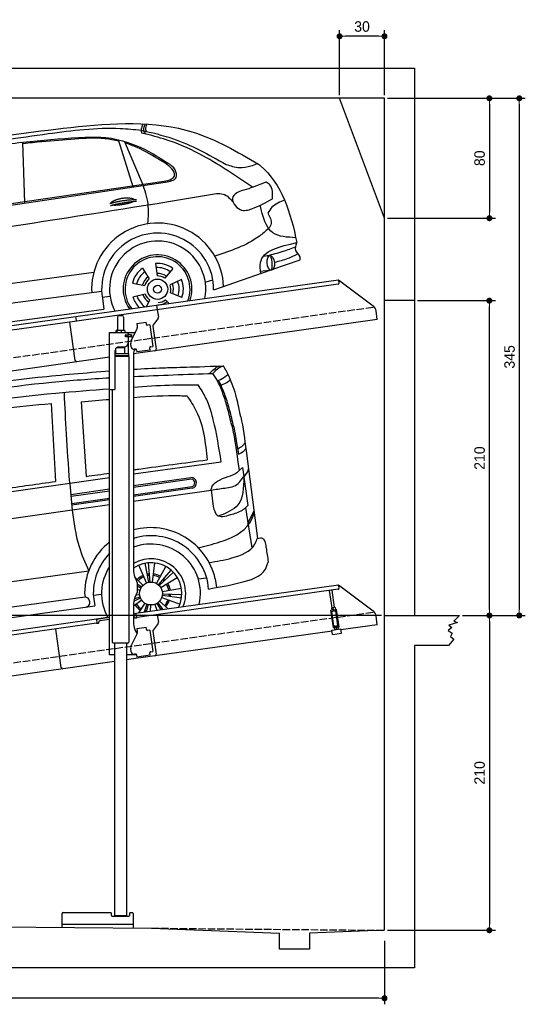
# Model space of a CAD drawing. Extents: x -311 to 6440, y -744 to 5824.
# Tile 5 of 5: x 3064 to 6440, y -744 to 5824. Entities that reach past the tile are written whole.
import ezdxf

# ---------------------------------------------------------------- set-up
doc = ezdxf.new("R2010")
doc.units = 0
doc.header["$LTSCALE"] = 10
doc.header["$MEASUREMENT"] = 0
doc.linetypes.add('GEN3', pattern=[6.25, 5, -1.25])
doc.layers.get('0').update_dxf_attribs({"linetype": 'CONTINUOUS'})
doc.layers.get('DEFPOINTS').update_dxf_attribs({"linetype": 'CONTINUOUS'})
for name, color, linetype in [('3', 6, 'GEN3'), ('CAR', 1, 'CONTINUOUS'), ('SICHTBARE_KANTEN_DIN_', 7, 'CONTINUOUS')]:
    doc.layers.add(name, color=color, linetype=linetype)
doc.layers.add('AM_0', color=7, linetype='CONTINUOUS', lineweight=30)
doc.layers.add('AM_5', color=3, linetype='CONTINUOUS', lineweight=15)
doc.dimstyles.new('KLAUS_DXF', dxfattribs={"dimscale": 20, "dimtxt": 3.5, "dimasz": 2, "dimexe": 2, "dimexo": 1, "dimgap": 1.5, "dimtad": 1, "dimlfac": 0.1, "dimdsep": 46, "dimtxsty": 'Standard', "dimblk": 'DOT', "dimcen": 2, "dimclrd": 256, "dimclre": 256, "dimclrt": 2, "dimadec": 0, "dimazin": 0, "dimtfac": 1, "dimtmove": 2, "dimatfit": 3, "dimfxl": 1, "dimtolj": 1, "dimarcsym": 0})

# ---------------------------------------------------------------- blocks, each defined once
blk = doc.blocks.new('_DOT')
at = {"color": 0, "linetype": 'ByBlock'}
blk.add_line((-0.5, 0), (-1, 0), dxfattribs=at)
at = {"color": 0, "linetype": 'ByBlock', "const_width": 0.5}
blk.add_lwpolyline([(-0.25, 0, 1), (0.25, 0, 1)], format="xyb", close=True, dxfattribs=at)
blk = doc.blocks.new('*D6')
at = {"layer": 'AM_5', "lineweight": -2, "transparency": 16777216}
for p, q in [((5199.5, 5320), (5199.5, 5753.4)), ((5499.5, 5320), (5499.5, 5753.4)), ((5459.5, 5713.4), (5239.5, 5713.4))]:
    blk.add_line(p, q, dxfattribs=at)
at = {"layer": 'DEFPOINTS', "color": 0, "transparency": 16777216}
for p in [(5199.5, 5713.4), (5199.5, 5300), (5499.5, 5300)]:
    blk.add_point(p, dxfattribs=at)
at = {"layer": 'AM_5', "lineweight": -2, "transparency": 16777216, "xscale": 40, "yscale": 40, "zscale": 40, "rotation": 180}
blk.add_blockref('_DOT', (5199.5, 5713.4), dxfattribs=at)
at = {"layer": 'AM_5', "lineweight": -2, "transparency": 16777216, "xscale": 40, "yscale": 40, "zscale": 40}
blk.add_blockref('_DOT', (5499.5, 5713.4), dxfattribs=at)
at = {"layer": 'AM_5', "color": 2, "transparency": 16777216, "insert": (5349.5, 5778.4), "char_height": 70, "attachment_point": 5}
blk.add_mtext('\\A1;30', dxfattribs=at)
blk = doc.blocks.new('*D8')
at = {"layer": 'AM_5', "lineweight": -2, "transparency": 16777216}
for p, q in [((5519.5, 5300), (6239.5, 5300)), ((6199.5, 5260), (6199.5, 4540)), ((5519.5, 4500), (6239.5, 4500))]:
    blk.add_line(p, q, dxfattribs=at)
at = {"layer": 'DEFPOINTS', "color": 0, "transparency": 16777216}
for p in [(5499.5, 5300), (5499.5, 4500), (6199.5, 4500)]:
    blk.add_point(p, dxfattribs=at)
at = {"layer": 'AM_5', "lineweight": -2, "transparency": 16777216, "xscale": 40, "yscale": 40, "zscale": 40}
for p, rotation in [((6199.5, 5300), 90), ((6199.5, 4500), 270)]:
    blk.add_blockref('_DOT', p, dxfattribs=dict(at, rotation=rotation))
at = {"layer": 'AM_5', "color": 2, "transparency": 16777216, "insert": (6134.5, 4900), "char_height": 70, "attachment_point": 5, "rotation": 90}
blk.add_mtext('\\A1;80', dxfattribs=at)
blk = doc.blocks.new('*D9')
at = {"layer": 'AM_5', "lineweight": -2, "transparency": 16777216}
for p, q in [((5479.5, 1850), (-240.5, 1850)), ((-200.5, -160), (-200.5, 1810)), ((179.5, -200), (-240.5, -200))]:
    blk.add_line(p, q, dxfattribs=at)
at = {"layer": 'DEFPOINTS', "color": 0, "transparency": 16777216}
for p in [(-200.5, 1850), (5499.5, 1850), (199.5, -200)]:
    blk.add_point(p, dxfattribs=at)
at = {"layer": 'AM_5', "lineweight": -2, "transparency": 16777216, "xscale": 40, "yscale": 40, "zscale": 40}
for p, rotation in [((-200.5, 1850), 90), ((-200.5, -200), 270)]:
    blk.add_blockref('_DOT', p, dxfattribs=dict(at, rotation=rotation))
at = {"layer": 'AM_5', "color": 2, "transparency": 16777216, "insert": (-265.5, 825), "char_height": 70, "attachment_point": 5, "rotation": 90}
blk.add_mtext('\\A1;205', dxfattribs=at)
blk = doc.blocks.new('*D10')
at = {"layer": 'AM_5', "lineweight": -2, "transparency": 16777216}
for p, q in [((179.5, 2850), (-240.5, 2850)), ((-200.5, 1890), (-200.5, 2810)), ((5479.5, 1850), (-240.5, 1850))]:
    blk.add_line(p, q, dxfattribs=at)
at = {"layer": 'DEFPOINTS', "color": 0, "transparency": 16777216}
for p in [(-200.5, 2850), (199.5, 2850), (5499.5, 1850)]:
    blk.add_point(p, dxfattribs=at)
at = {"layer": 'AM_5', "lineweight": -2, "transparency": 16777216, "xscale": 40, "yscale": 40, "zscale": 40}
for p, rotation in [((-200.5, 2850), 90), ((-200.5, 1850), 270)]:
    blk.add_blockref('_DOT', p, dxfattribs=dict(at, rotation=rotation))
at = {"layer": 'AM_5', "color": 2, "transparency": 16777216, "insert": (-265.5, 2350), "char_height": 70, "attachment_point": 5, "rotation": 90}
blk.add_mtext('\\A1;100', dxfattribs=at)
blk = doc.blocks.new('*D11')
at = {"layer": 'AM_5', "lineweight": -2, "transparency": 16777216}
for p, q in [((5719.5, 3950), (6239.5, 3950)), ((6199.5, 1890), (6199.5, 3910)), ((6219.5, 1850), (6239.5, 1850))]:
    blk.add_line(p, q, dxfattribs=at)
at = {"layer": 'DEFPOINTS', "color": 0, "transparency": 16777216}
for p in [(5699.5, 3950), (6199.5, 3950), (6199.5, 1850)]:
    blk.add_point(p, dxfattribs=at)
at = {"layer": 'AM_5', "lineweight": -2, "transparency": 16777216, "xscale": 40, "yscale": 40, "zscale": 40}
for p, rotation in [((6199.5, 3950), 90), ((6199.5, 1850), 270)]:
    blk.add_blockref('_DOT', p, dxfattribs=dict(at, rotation=rotation))
at = {"layer": 'AM_5', "color": 2, "transparency": 16777216, "insert": (6134.5, 2900), "char_height": 70, "attachment_point": 5, "rotation": 90}
blk.add_mtext('\\A1;210', dxfattribs=at)
blk = doc.blocks.new('*D12')
at = {"layer": 'AM_5', "lineweight": -2, "transparency": 16777216}
for p, q in [((6219.5, 1850), (6239.5, 1850)), ((6199.5, 1810), (6199.5, -210)), ((5519.5, -250), (6239.5, -250))]:
    blk.add_line(p, q, dxfattribs=at)
at = {"layer": 'DEFPOINTS', "color": 0, "transparency": 16777216}
for p in [(6199.5, 1850), (5499.5, -250), (6199.5, -250)]:
    blk.add_point(p, dxfattribs=at)
at = {"layer": 'AM_5', "lineweight": -2, "transparency": 16777216, "xscale": 40, "yscale": 40, "zscale": 40}
for p, rotation in [((6199.5, 1850), 90), ((6199.5, -250), 270)]:
    blk.add_blockref('_DOT', p, dxfattribs=dict(at, rotation=rotation))
at = {"layer": 'AM_5', "color": 2, "transparency": 16777216, "insert": (6134.5, 800), "char_height": 70, "attachment_point": 5, "rotation": 90}
blk.add_mtext('\\A1;210', dxfattribs=at)
blk = doc.blocks.new('*D13')
at = {"layer": 'AM_5', "lineweight": -2, "transparency": 16777216}
for p, q in [((199.5, -270), (199.5, -743.8)), ((5499.5, -320), (5499.5, -743.8)), ((5459.5, -703.8), (239.5, -703.8))]:
    blk.add_line(p, q, dxfattribs=at)
at = {"layer": 'DEFPOINTS', "color": 0, "transparency": 16777216}
for p in [(199.5, -250), (5499.5, -300), (199.5, -703.8)]:
    blk.add_point(p, dxfattribs=at)
at = {"layer": 'AM_5', "lineweight": -2, "transparency": 16777216, "xscale": 40, "yscale": 40, "zscale": 40, "rotation": 180}
blk.add_blockref('_DOT', (199.5, -703.8), dxfattribs=at)
at = {"layer": 'AM_5', "lineweight": -2, "transparency": 16777216, "xscale": 40, "yscale": 40, "zscale": 40}
blk.add_blockref('_DOT', (5499.5, -703.8), dxfattribs=at)
at = {"layer": 'AM_5', "color": 2, "transparency": 16777216, "insert": (2849.5, -638.8), "char_height": 70, "attachment_point": 5}
blk.add_mtext('\\A1;530', dxfattribs=at)
blk = doc.blocks.new('*D14')
at = {"layer": 'AM_5', "lineweight": -2, "transparency": 16777216}
for p, q in [((5519.5, 5300), (6439.5, 5300)), ((6399.5, 5260), (6399.5, 1890)), ((6019.5, 1850), (6439.5, 1850))]:
    blk.add_line(p, q, dxfattribs=at)
at = {"layer": 'DEFPOINTS', "color": 0, "transparency": 16777216}
for p in [(5499.5, 5300), (5999.5, 1850), (6399.5, 1850)]:
    blk.add_point(p, dxfattribs=at)
at = {"layer": 'AM_5', "lineweight": -2, "transparency": 16777216, "xscale": 40, "yscale": 40, "zscale": 40}
for p, rotation in [((6399.5, 5300), 90), ((6399.5, 1850), 270)]:
    blk.add_blockref('_DOT', p, dxfattribs=dict(at, rotation=rotation))
at = {"layer": 'AM_5', "color": 2, "transparency": 16777216, "insert": (6334.5, 3575), "char_height": 70, "attachment_point": 5, "rotation": 90}
blk.add_mtext('\\A1;345', dxfattribs=at)
blk = doc.blocks.new('Car Van')
at = {"layer": 'CAR'}
for p, q in [((23007.8, 5396.2), (23037.4, 4875.5)), ((23207.8, 5406.7), (23240.7, 4909.2)), ((24309.1, 5080.7), (24384.6, 4496)), ((23558.2, 4925.3), (24143.5, 5006)), ((24263.4, 4948.2), (24285.1, 4968.9)), ((24285.1, 4968.9), (24320.4, 4714.3)), ((21072.7, 4570.5), (23398.2, 4902.5)), ((23558.2, 4847.8), (23940, 4902.1)), ((23944.3, 4890.6), (23558.2, 4836.2)), ((23133.2, 4859.5), (23148.9, 4684.5)), ((23139.6, 4788.8), (23398.2, 4825.3)), ((23140.9, 4777.5), (23398.2, 4813.7)), ((23558.2, 4786), (23949.4, 4841.1)), ((23949.1, 4829.7), (23558.2, 4774.6)), ((23558.2, 4743.3), (24075.6, 4817.8)), ((24075.3, 4820.4), (24090, 4707.5)), ((23145.9, 4727.9), (23398.2, 4763.5)), ((23398.2, 4752.1), (23146.1, 4716.6)), ((23398.2, 4720.3), (21083.3, 4387.6)), ((24320.4, 4714.3), (24304.8, 4699.4)), ((24305, 4699.5), (24347.2, 4432.9)), ((24320.7, 4594.5), (24360.8, 4677)), ((21307.1, 4005.8), (23258.8, 4280)), ((23644.6, 4198.1), (23593.9, 4317.5)), ((23659.9, 4202.7), (23635.1, 4330.1)), ((23667.8, 4203.8), (23656.5, 4333.1)), ((23683.7, 4203.6), (23699.6, 4332.3)), ((23710.8, 4194.9), (23772.5, 4309)), ((23723.9, 4185.9), (23808.1, 4284.7)), ((23729.7, 4180.4), (23823.7, 4269.9)), ((23621, 4182.3), (23565, 4239.5)), ((23739.4, 4167.8), (23850, 4235.7)), ((23990.9, 4225.9), (24043.4, 4233.3)), ((24102.9, 4226.3), (24112.4, 4168.6)), ((23610.9, 4170), (23581.2, 4189.7)), ((23606.8, 4163.2), (23581.2, 4176.5)), ((23601, 4148.3), (23581.2, 4153.8)), ((23749.5, 4141.3), (23877.3, 4164.1)), ((21377.3, 3846.1), (23233.9, 4106.9)), ((23230.9, 4129.7), (23233.9, 4106.9)), ((23289.4, 4117.2), (23344.3, 4124.3)), ((23289.8, 4105.3), (23298.9, 4045.4)), ((23612.6, 4083.2), (23558.2, 4043.9)), ((23604.7, 4097), (23559.3, 4076.9)), ((23601.8, 4104.4), (23562.7, 4091.8)), ((23598.6, 4120.1), (23574.6, 4117.6)), ((23731.8, 4077.5), (23789.6, 4026.7)), ((23746.2, 4101.9), (23868.2, 4057.9)), ((23750, 4117.4), (23878.5, 4099.7)), ((23750.7, 4125.4), (23880.4, 4121.2)), ((21329.3, 3769.5), (23298.8, 4045.7)), ((23633.2, 4063.7), (23591.6, 3998.9)), ((23647.5, 4056.5), (23627.6, 4004)), ((23655.1, 4054.1), (23642.5, 4006.1)), ((23670.8, 4051.6), (23668.8, 4009.8)), ((23698.9, 4055.6), (23712.4, 4015.9)), ((23713.4, 4062.3), (23738.8, 4019.6)), ((23720, 4066.7), (23753.6, 4021.7))]:
    blk.add_line(p, q, dxfattribs=at)
blk.add_circle((23674.4, 4127.8), 76.3, dxfattribs=at)
for centre, radius, start, end in [((23941.2, 4865.5), 36.6, 282.42339, 91.95043), ((23940.1, 4865.3), 26, 291.31718, 79.44522), ((23672.7, 4125.7), 441.8, 13.1526, 105.01309), ((23672.7, 4125.7), 441.8, 128.4041, 179.49283), ((23674.7, 4127.6), 385.6, 4.52542, 107.58782), ((23674.4, 4127.8), 330.2, 347.40418, 110.60619), ((23674.7, 4127.6), 385.6, 135.81703, 183.31065), ((23674.4, 4127.8), 231.7, 337.91464, 120.10134), ((23674.4, 4127.8), 330.2, 146.77349, 208.59582), ((23674.4, 4127.8), 206, 333.68486, 124.33397), ((23674.4, 4127.8), 131.2, 113, 134.42857), ((23674.4, 4127.8), 120.9, 113, 134.42857), ((23674.4, 4127.8), 131.2, 95, 101), ((23674.4, 4127.8), 120.9, 95, 101), ((23674.4, 4127.8), 120.9, 61.57143, 83), ((23674.4, 4127.8), 131.2, 61.57143, 83), ((23674.4, 4127.8), 120.9, 43.57143, 49.57143), ((23674.4, 4127.8), 131.2, 43.57143, 49.57143), ((23674.4, 4127.8), 120.9, 10.14286, 31.57143), ((23674.4, 4127.8), 131.2, 10.14286, 31.57143), ((23674.4, 4127.8), 120.9, 200.28687, 203.85714), ((23674.4, 4127.8), 120.9, 318.71429, 340.14286), ((23674.4, 4127.8), 131.2, 318.71429, 340.14286), ((23674.4, 4127.8), 120.9, 352.14286, 358.14286), ((23674.4, 4127.8), 131.2, 352.14286, 358.14286), ((23674.4, 4127.8), 131.2, 215.85714, 237.28571), ((23674.4, 4127.8), 120.9, 215.85714, 237.28571), ((23674.4, 4127.8), 120.9, 249.28571, 255.28571), ((23674.4, 4127.8), 120.9, 300.71429, 306.71429), ((23674.4, 4127.8), 131.2, 305.75142, 306.71429)]:
    blk.add_arc(centre, radius, start, end, dxfattribs=at)
for points, knots in [([(21715.3, 5388.7), (21821.7, 5408.2), (22221.1, 5481.6), (22782.1, 5562.6), (23238.6, 5600.5), (23398.2, 5613.5)], [0, 0, 0, 0, 324.58113, 1218.156854, 1698.657892, 1698.657892, 1698.657892, 1698.657892]), ([(23558.2, 5624), (23622.5, 5627.8), (23755.4, 5634.6), (23902.4, 5637.9), (24158.6, 5646.3)], [126.567679, 126.567679, 126.567679, 126.567679, 322.989321, 524.252921, 524.252921, 524.252921, 524.252921]), ([(24126.6, 5550.6), (24141.5, 5557.6), (24164, 5568.7), (24182.4, 5585.5), (24188.8, 5591.3)], [4.61826, 4.61826, 4.61826, 4.61826, 53.543239, 79.274172, 79.274172, 79.274172, 79.274172]), ([(21770, 5352.1), (21876, 5370.8), (22288.4, 5443.9), (22830.8, 5527.3), (23269.5, 5559.7), (23398.2, 5567.2)], [0, 0, 0, 0, 323.034736, 1256.571869, 1643.446804, 1643.446804, 1643.446804, 1643.446804]), ([(23558.2, 5505.4), (23637.5, 5510.8), (23781.1, 5519.8), (23924.9, 5520.7), (23989.3, 5521.1)], [58.593241, 58.593241, 58.593241, 58.593241, 296.990423, 490.043419, 490.043419, 490.043419, 490.043419]), ([(24226.6, 5239.9), (24217.8, 5277.9), (24201.5, 5347.7), (24173.2, 5443.4), (24150.2, 5500), (24125.5, 5551.6)], [0, 0, 0, 0, 117.133269, 214.777276, 299.414803, 299.414803, 299.414803, 299.414803]), ([(21800.2, 5284), (21899.6, 5302.9), (22309.5, 5380.6), (22843.2, 5451.2), (23278.2, 5485), (23398.2, 5493.9)], [0, 0, 0, 0, 303.469527, 1251.67749, 1612.62651, 1612.62651, 1612.62651, 1612.62651]), ([(23558.2, 5436), (23559.3, 5436.1), (23662.9, 5443.9), (23781.8, 5451.6), (23899.6, 5447), (23914.7, 5446.4)], [351.625543, 351.625543, 351.625543, 351.625543, 354.715425, 663.112571, 708.364163, 708.364163, 708.364163, 708.364163]), ([(24253.1, 5094.1), (24265.4, 5100.4), (24284, 5110.6), (24297.4, 5127), (24302.2, 5132.8)], [6.830989, 6.830989, 6.830989, 6.830989, 47.594512, 69.869885, 69.869885, 69.869885, 69.869885]), ([(24258.9, 5056.6), (24271.3, 5062.8), (24289.8, 5072.8), (24303, 5089.1), (24307.6, 5094.8)], [6.60739, 6.60739, 6.60739, 6.60739, 47.308966, 69.134079, 69.134079, 69.134079, 69.134079]), ([(23558.2, 4953.3), (23569.9, 4954.9), (23733.4, 4977.4), (23896.9, 4999.4), (24048.9, 5019.8)], [320.625992, 320.625992, 320.625992, 320.625992, 355.842082, 815.727995, 815.727995, 815.727995, 815.727995]), ([(24189.8, 4908.7), (24210.3, 4915.3), (24236.6, 4926.8), (24257.8, 4943.2), (24263.4, 4948.2)], [120.92462, 120.92462, 120.92462, 120.92462, 186.01384, 208.055842, 208.055842, 208.055842, 208.055842]), ([(24324.9, 4961), (24324.3, 4958.9), (24318, 4939.6), (24307.2, 4922.6), (24295.1, 4909.1)], [0, 0, 0, 0, 6.616922, 60.689334, 60.689334, 60.689334, 60.689334]), ([(24205.7, 4654.1), (24233.6, 4661.3), (24266.9, 4674), (24296.7, 4691.8), (24304.8, 4699.4)], [99.88745, 99.88745, 99.88745, 99.88745, 186.01384, 208.055842, 208.055842, 208.055842, 208.055842])]:
    blk.add_open_spline(points, degree=3, knots=knots, dxfattribs=at)
for points in [[(23558.2, 5575.8), (23734.6, 5584.2), (23911.1, 5590), (24087.7, 5595.7)], [(23094.1, 5464.2), (23101.7, 5285.9), (23112.1, 5112.4), (23129.6, 4864.3)], [(23207.8, 5406.7), (23271.3, 5412.3), (23334.7, 5417.9), (23398.2, 5423.2)], [(24273.4, 5306.8), (24288.8, 5235.6), (24298.9, 5158.2), (24309.1, 5080.7)], [(24213.2, 5249), (24227.8, 5199.2), (24237.3, 5113.3), (24263.6, 4948.4)], [(24226.6, 5239.9), (24226.6, 5239.9), (24240.4, 5168.2), (24257.5, 5056.4)], [(23240.7, 4909.2), (23293.2, 4916.5), (23345.7, 4923.9), (23398.2, 4931.2)]]:
    blk.add_open_spline(points, degree=3, dxfattribs=at)
for points in [[(24065, 5594.6), (24131.3, 5644.3), (24135.9, 5645.2)], [(24087.7, 5595.7), (24154, 5645.4), (24158.6, 5646.3)], [(24213.2, 5249), (24185.4, 5362.8), (24156.9, 5456.2), (24120.5, 5540.7), (24087.7, 5595.7)], [(24273.4, 5306.8), (24245.6, 5434.2), (24195.1, 5575.5), (24158.6, 5646.3)], [(24143.5, 5006), (24090.3, 5286.9), (24057.5, 5393.8), (24017.3, 5474.7), (23989.3, 5521.1)], [(24142.3, 5517.9), (24191, 5544.2), (24203.9, 5555)], [(22217, 5288), (22674.7, 5360.2), (23007.8, 5396.2)], [(23914.7, 5446.4), (23976.5, 5344.8), (24048.9, 5019.8)], [(22248.2, 4764.6), (22682.7, 4825.6), (23037.4, 4875.5)], [(24075.3, 4820.4), (24077.2, 4828.9), (24189.8, 4908.7)], [(24075.6, 4817.8), (24166.4, 4831.8), (24256.7, 4861.4), (24285.5, 4898.4), (24295.1, 4909.1)], [(24293.8, 4906), (24253.8, 4718.7), (24127.8, 4645.6)], [(23148.9, 4684.5), (23193.6, 4441.1), (23258.8, 4280)], [(24090, 4707.5), (24115.5, 4650.2), (24205.7, 4654.1)], [(23990.4, 4432.7), (24132.9, 4471.7), (24333.4, 4599.7), (24362.8, 4663)], [(24062.1, 4334.1), (24214.9, 4365.4), (24367.5, 4457.7), (24383.9, 4495.9)], [(24383.9, 4495.9), (24421.4, 4495.4), (24436.2, 4465.3), (24442.7, 4432.1), (24456.4, 4338.1)], [(24059.1, 4158), (24270, 4200.7), (24438.4, 4291.4), (24456.4, 4338.1)], [(23233.9, 4106.9), (23250.3, 4098.7), (23257.8, 4047.7), (23241.2, 4037.9)]]:
    blk.add_spline(points, degree=3, dxfattribs=at)
blk = doc.blocks.new('Car_K')
at = {"layer": 'CAR'}
for p, q in [((6164.8, 2977.2), (6066.2, 3291.5)), ((6251.6, 3328.5), (6222.3, 3334.3)), ((5442.5, 2870), (5429.2, 3275.3)), ((6227.4, 2999.5), (6106, 3280.8)), ((4395.3, 2725.6), (6371, 3016)), ((4457.7, 2723.8), (6379.4, 3009)), ((6400, 2878.8), (6721.1, 2932)), ((7078, 2518.3), (7033.7, 2512.4)), ((6228, 2434.9), (6272.4, 2363.7)), ((6314.8, 2466), (6325.8, 2382.9)), ((6430.7, 2432.2), (6376.7, 2368)), ((7097.5, 2427), (7280.2, 2490.6)), ((3981.4, 2150.9), (5902.5, 2408.8)), ((6702.2, 2289.4), (7078.6, 2420.4)), ((7088.7, 2421.6), (7015.7, 2413.2)), ((6160, 2335.1), (6242.5, 2319.9)), ((6487.1, 2359.3), (6411.4, 2323.1)), ((6646.2, 2340.6), (6697.1, 2356)), ((5954.6, 2278.4), (3966.6, 2017.9)), ((5958.2, 2240.3), (6010.5, 2246.7)), ((5959, 2235.1), (5969.5, 2160.9)), ((6162.8, 2243), (6244.2, 2263.2)), ((6490.7, 2238.6), (6413, 2270.1)), ((6253.6, 2178.8), (6276.6, 2221.2)), ((6404.1, 2198.9), (6381, 2223.2)), ((3987.9, 1892.3), (5969.5, 2160.9))]:
    blk.add_line(p, q, dxfattribs=at)
for radius in [67.9, 26.2]:
    blk.add_circle((6327.5, 2294.1), radius, dxfattribs=at)
for centre, radius, start, end in [((6328.2, 2294.5), 440.8, 2.34737, 183.22498), ((6328.2, 2294.5), 373.9, 359.21763, 189.14118), ((6328.2, 2294.5), 321.3, 348.89564, 206.91574), ((6327.5, 2294.1), 229.5, 340.81871, 214.90105), ((6327.5, 2294.1), 216.8, 339.07147, 216.62698), ((6327.5, 2294.1), 172.4, 125.21928, 166.22052), ((6327.5, 2294.1), 172.4, 53.21928, 94.22052), ((6327.5, 2294.1), 144.5, 53.86001, 93.57978), ((6327.5, 2294.1), 144.5, 125.86001, 165.57978), ((6328.2, 2294.5), 104.9, 127.84144, 164.37567), ((6328.2, 2294.5), 104.9, 55.54551, 92.53442), ((6327.5, 2294.1), 88.8, 56.35199, 91.08781), ((6327.5, 2294.1), 88.8, 128.35199, 163.08781), ((6327.5, 2294.1), 88.8, 344.35199, 19.08781), ((6328.2, 2294.5), 104.9, 342.99322, 20.06521), ((6327.5, 2294.1), 144.5, 341.86001, 21.57978), ((6327.5, 2294.1), 172.4, 341.21928, 22.22052), ((6327.5, 2294.1), 172.4, 197.21928, 225.04331), ((6327.5, 2294.1), 144.5, 197.86001, 233.93906), ((6328.2, 2294.5), 104.9, 199.47167, 235.80813), ((6327.5, 2294.1), 88.8, 200.35199, 235.08781), ((6328.2, 2294.5), 104.9, 270.94762, 307.61609), ((6327.5, 2294.1), 88.8, 272.35199, 307.08781)]:
    blk.add_arc(centre, radius, start, end, dxfattribs=at)
blk.add_ellipse((7083.4, 2469.9), major_axis=(3.9, -48.6), ratio=0.501954, dxfattribs=at)
blk.add_ellipse((7084.2, 2470), major_axis=(-3.9, 48.6), ratio=0.168571, start_param=3.202195, end_param=6.343787, dxfattribs=at)
for points in [[(4960.4, 3268.4), (5748.6, 3373.1), (6565.3, 3342.1), (7001.7, 3128.2)], [(5597.3, 3332.3), (6078.6, 3366.7), (6218.7, 3355.4)], [(6230.2, 3397), (6220.1, 3369.6), (6220, 3341.4), (6222.3, 3334.3)], [(6218.7, 3355.4), (6427.9, 3299.1), (6784.9, 3126.8)], [(6251.6, 3328.5), (6239.3, 3342.7), (6246.3, 3396.3)], [(6253.7, 3347.2), (6250, 3358.3), (6257.6, 3395.6)], [(4341, 2940.3), (4761.1, 3195.4), (5012, 3247.5), (5597.3, 3332.3)], [(4486.6, 2990.7), (4671.5, 3111.4), (4835.8, 3164.4), (5073.4, 3220), (5478.3, 3280.6), (5845.3, 3309)], [(5845.3, 3309), (5982.2, 3305.7), (6269.6, 3212.6), (6397.2, 3136)], [(6962, 2973.9), (6633.8, 3182.4), (6405.1, 3285), (6251.6, 3328.5)], [(6345.3, 3154.6), (6191.3, 3239.2), (6110.4, 3270.6)], [(6371, 3016), (6420.7, 3029.8), (6441.3, 3053.6), (6422.8, 3097.2), (6345.3, 3154.6)], [(6379.4, 3009), (6451.1, 3039.9), (6444.6, 3089.6), (6397.2, 3136)], [(6784.9, 3126.8), (6873.8, 3106.1), (6950.3, 3116.8), (6993.7, 3132.9)], [(6263.4, 2730.5), (6264.4, 2862.7), (6227.4, 2999.5)], [(7053.5, 3009.3), (6936.2, 2964.9), (6870, 2944.7)], [(7094.4, 2896), (7077.3, 2990.2), (7053.5, 3009.3)], [(6721.1, 2932), (6765.7, 2928.9), (6833.7, 2872.3)], [(6870, 2944.7), (6830, 2910), (6879.5, 2825), (6957.9, 2831.2), (7094.4, 2896)], [(3091.3, 2219.7), (3330.1, 2358.5), (3957.2, 2507.7), (6400, 2878.8)], [(7250.4, 2638), (7097.9, 2669.8), (7013, 2854.2)], [(7175.1, 2889.2), (7091.1, 2840.4), (7063.5, 2801.9)], [(7063.5, 2801.9), (7085.8, 2732.2), (7069, 2698.4)], [(7069, 2698.4), (7007.1, 2647.9), (6710.3, 2514.2)], [(7017.6, 2399.2), (7014, 2471.3), (7257.5, 2604.7)], [(7249.7, 2576.3), (7163.8, 2545.1), (7058.5, 2515.7)], [(7280.2, 2490.6), (7279, 2509.8), (7251.6, 2551.6), (7257.5, 2604.7)], [(7266.4, 2530.5), (7196.9, 2498.6), (7107.7, 2472.8)]]:
    blk.add_spline(points, degree=3, dxfattribs=at)
for points, degree, knots in [([(6069.6, 3280.7), (6038.8, 3288), (5942.4, 3308.2), (5768.6, 3294.5), (5586.9, 3281.8), (5471.6, 3269.2), (5429.6, 3264.6)], 3, [41.799079, 41.799079, 41.799079, 41.799079, 136.523198, 337.310325, 558.263041, 685.022454, 685.022454, 685.022454, 685.022454]), ([(7001.7, 3128.2), (7005.6, 3125), (7157.9, 3000.5), (7215.5, 2805.5), (7257.5, 2604.7)], 3, [0, 0, 0, 0, 15.036615, 589.271901, 589.271901, 589.271901, 589.271901]), ([(6014.1, 2867), (6017.5, 2875.2), (6041.7, 2892.6), (6095.5, 2909.5), (6142.4, 2906.4), (6167.5, 2897.5), (6172.8, 2892.9), (6173, 2892.7)], 5, [0.0314681, 0.0314681, 0.0314681, 0.0314681, 0.0314681, 0.0314681, 0.300106, 0.500106, 0.5095952, 0.5095952, 0.5095952, 0.5095952, 0.5095952, 0.5095952]), ([(6169.7, 2880.1), (6166.3, 2877.9), (6149.5, 2869.6), (6116.3, 2861), (6070, 2853.2), (6038.6, 2852.3), (6025.3, 2854.9)], 5, [0.6133618, 0.6133618, 0.6133618, 0.6133618, 0.6133618, 0.6133618, 0.700106, 0.9252293, 0.9252293, 0.9252293, 0.9252293, 0.9252293, 0.9252293])]:
    blk.add_open_spline(points, degree=degree, knots=knots, dxfattribs=at)
for points in [[(6008.1, 2865), (6081.4, 2889.7), (6187.9, 2893.3)], [(6014.6, 2851.8), (6086.7, 2874), (6187, 2881.6)]]:
    blk.add_open_spline(points, degree=2, dxfattribs=at)

msp = doc.modelspace()

# ---------------------------------------------------------------- linework, layer by layer
for p, q in [((-0.481, 5500.005), (5699.503, 5500.005)), ((5699.503, 5500.005), (5699.503, 1850.005)), ((5499.51, 4500.005), (5199.51, 5300.005)), ((3978.526, 3919.409), (5191.605, 4089.896)), ((5191.605, 4089.896), (5195.084, 4065.139)), ((5191.605, 4089.896), (5423.542, 3915.119)), ((5190.829, 4059.492), (3979.731, 3889.283)), ((5699.503, 3950.005), (5499.51, 3950.005)), ((3438.691, 3844.55), (3978.387, 3920.399)), ((3979.731, 3889.283), (3445.976, 3814.269)), ((3978.387, 3920.399), (3982.702, 3889.701)), ((3982.702, 3889.701), (3989.78, 3839.338)), ((5451.216, 3823.433), (5442.964, 3882.146)), ((959.991, 3495.181), (3438.83, 3843.559)), ((3445.976, 3814.269), (959.991, 3464.886)), ((3442.588, 3816.822), (3438.691, 3844.55)), ((3716.715, 3840.64), (3716.715, 3750.64)), ((3726.715, 3850.64), (3746.715, 3850.64)), ((3756.715, 3840.64), (3756.715, 3750.64)), ((5451.216, 3823.433), (3824.715, 3594.844)), ((3987.863, 3831.928), (3954.55, 3787.719)), ((3434.628, 3550.119), (3398.443, 3807.589)), ((3706.798, 3748.184), (3706.798, 3737.64)), ((3727.496, 3750.64), (3709.522, 3750.64)), ((3712.538, 3748.184), (3712.538, 3737.64)), ((3754.543, 3750.64), (3727.496, 3750.64)), ((3742.455, 3748.184), (3742.455, 3737.64)), ((3764.215, 3750.64), (3754.543, 3750.64)), ((3766.632, 3748.184), (3766.632, 3737.64)), ((3808.53, 3683.529), (3846, 3757.069)), ((3846.658, 3797.873), (3909.044, 3806.641)), ((3846.658, 3797.873), (3848.884, 3782.029)), ((3849.474, 3777.83), (3848.884, 3782.029)), ((3911.271, 3790.797), (3909.044, 3806.641)), ((3911.271, 3790.797), (3911.41, 3789.807)), ((3917.058, 3785.551), (3918.048, 3785.69)), ((3933.892, 3787.917), (3918.048, 3785.69)), ((3933.892, 3787.917), (3953.933, 3645.319)), ((3952.633, 3780.309), (3974.325, 3625.968)), ((3664.715, 3737.64), (3836.1, 3737.64)), ((3664.715, 3357.64), (3664.715, 3737.64)), ((3773.361, 3721.64), (3769.715, 3721.64)), ((3807.715, 3709.64), (3769.849, 3709.64)), ((3770.715, 3711.785), (3770.715, 3718.994)), ((3773.361, 3721.64), (3785.715, 3721.64)), ((3785.715, 3709.14), (3773.361, 3709.14)), ((3773.715, 3721.64), (3773.715, 3709.64)), ((3787.715, 3721.64), (3785.715, 3721.64)), ((3787.715, 3721.64), (3788.715, 3721.64)), ((3788.715, 3727.64), (3788.715, 3724.64)), ((3789.439, 3721.64), (3788.715, 3721.64)), ((3788.715, 3709.64), (3788.715, 3721.64)), ((3788.715, 3706.14), (3788.715, 3667.64)), ((3806.991, 3721.64), (3789.439, 3721.64)), ((3789.715, 3722.14), (3789.715, 3737.64)), ((3808.715, 3722.14), (3789.715, 3722.14)), ((3789.715, 3594.659), (3789.715, 3709.14)), ((3808.715, 3709.14), (3789.715, 3709.14)), ((3806.991, 3721.64), (3807.715, 3721.64)), ((3807.715, 3709.64), (3807.715, 3721.64)), ((3809.715, 3721.14), (3809.715, 3710.14)), ((3700.715, 3360.64), (3700.715, 3617.64)), ((3766.713, 3634.641), (3706.713, 3633.885)), ((3706.715, 3594.688), (3706.713, 3633.885)), ((3718.723, 3634.037), (3718.715, 3641.64)), ((3725.715, 3642.64), (3763.715, 3642.64)), ((3754.717, 3634.49), (3754.715, 3642.64)), ((3766.713, 3594.643), (3766.713, 3634.641)), ((3807.839, 3642.963), (3805.056, 3662.769)), ((3838.35, 3627.055), (3830.428, 3625.941)), ((3843.997, 3622.799), (3846.085, 3607.945)), ((3935.209, 3620.471), (3846.085, 3607.945)), ((3932.843, 3637.305), (3932.982, 3636.315)), ((3935.209, 3620.471), (3932.982, 3636.315)), ((3938.089, 3643.092), (3937.099, 3642.953)), ((3938.089, 3643.092), (3953.933, 3645.319)), ((3664.715, 3572.357), (959.991, 3192.233)), ((3791.715, 3594.643), (3700.715, 3594.643)), ((3791.716, 3581.375), (3700.715, 3581.375)), ((3788.716, 3579.643), (3700.715, 3579.643)), ((3791.716, 3577.911), (3700.715, 3577.911)), ((3788.716, 3579.643), (3791.716, 3581.375)), ((3788.716, 3579.643), (3791.716, 3577.911)), ((3789.715, 3579.066), (3789.715, 3580.22)), ((3791.705, 3577.911), (3791.812, 1671.652)), ((3791.716, 3581.375), (3791.715, 3594.643)), ((3824.715, 3602.64), (3824.715, 2144.272)), ((3664.715, 1587.64), (3664.715, 3357.64)), ((3664.715, 3357.64), (3697.715, 3357.64)), ((3681.717, 3357.64), (3681.812, 1671.629)), ((3824.715, 1862.792), (5191.605, 2054.896)), ((3838.112, 2094.272), (3844.366, 2083.441)), ((3847.715, 2070.941), (3847.715, 2004.338)), ((5192.718, 2046.974), (5191.605, 2054.896)), ((5191.605, 2054.896), (5423.542, 1880.119)), ((5192.718, 2046.974), (5195.084, 2030.139)), ((3844.366, 1991.838), (3838.112, 1981.008)), ((5190.829, 2024.492), (3849.015, 1835.912)), ((5149.635, 1900.856), (5133.393, 2016.42)), ((5165.479, 1903.082), (5149.237, 2018.647)), ((3824.715, 1931.008), (3824.715, 1794.697)), ((3577.468, 1828.044), (3664.715, 1840.305)), ((3840.446, 1860.963), (3824.715, 1858.753)), ((3843.368, 1840.168), (3839.889, 1864.925)), ((3982.702, 1854.701), (3989.78, 1804.338)), ((5139.811, 1884.53), (5179.422, 1890.096)), ((5139.811, 1884.53), (5156.094, 1768.668)), ((5140.925, 1876.607), (5180.535, 1882.174)), ((5146.416, 1900.403), (5145.734, 1899.87)), ((5145.734, 1899.87), (5147.673, 1886.072)), ((5168.697, 1903.535), (5146.416, 1900.403)), ((5161.328, 1778.492), (5147.411, 1877.519)), ((5148.476, 1885.747), (5147.673, 1886.072)), ((5159.407, 1888.803), (5157.766, 1900.479)), ((5168.697, 1903.535), (5169.5, 1903.21)), ((5169.5, 1903.21), (5171.439, 1889.412)), ((5170.757, 1888.879), (5171.439, 1889.412)), ((5187.966, 1782.236), (5174.049, 1881.263)), ((5195.705, 1774.235), (5179.422, 1890.096)), ((5451.216, 1788.433), (5442.964, 1847.146)), ((5999.51, 1850.005), (5961.803, 1812.157)), ((959.991, 1460.181), (3577.468, 1828.044)), ((3576.692, 1797.64), (959.991, 1429.886)), ((3577.468, 1828.044), (3578.581, 1820.121)), ((3664.715, 1836.266), (3578.025, 1824.083)), ((3580.947, 1803.287), (3578.581, 1820.121)), ((3584.258, 1797.693), (3589.209, 1798.389)), ((3593.465, 1804.036), (3593.326, 1805.027)), ((3601.836, 1816.321), (3664.715, 1825.158)), ((3830.99, 1838.428), (3831.129, 1837.438)), ((3836.776, 1833.182), (3841.728, 1833.878)), ((3987.863, 1796.928), (3954.55, 1752.719)), ((5154.981, 1776.59), (5194.592, 1782.157)), ((5156.094, 1768.668), (5195.705, 1774.235)), ((5161.328, 1778.492), (5187.966, 1782.236)), ((5166.864, 1778.26), (5166.725, 1779.251)), ((5182.709, 1780.487), (5182.569, 1781.477)), ((5451.216, 1788.433), (5208.6, 1754.336)), ((5986.079, 1802.168), (5929.673, 1785.756)), ((5929.673, 1785.756), (5948.951, 1770.772)), ((5961.803, 1812.157), (5986.079, 1802.168)), ((3340.553, 1501.897), (3304.368, 1759.367)), ((3340.553, 1501.897), (3304.368, 1759.367)), ((3808.53, 1648.529), (3846, 1722.069)), ((3838.112, 1744.697), (3848.154, 1727.305)), ((3846.658, 1762.873), (3909.044, 1771.641)), ((3846.658, 1762.873), (3848.884, 1747.029)), ((3849.474, 1742.83), (3848.884, 1747.029)), ((3911.271, 1755.797), (3909.044, 1771.641)), ((3911.271, 1755.797), (3911.41, 1754.807)), ((3917.058, 1750.551), (3918.048, 1750.69)), ((3933.892, 1752.917), (3918.048, 1750.69)), ((3933.892, 1752.917), (3953.933, 1610.319)), ((3952.633, 1745.309), (3974.325, 1590.968)), ((5149.184, 1745.986), (3965.814, 1579.674)), ((5148.251, 1752.62), (5207.668, 1760.971)), ((5152.427, 1722.912), (5148.251, 1752.62)), ((5152.427, 1722.912), (5211.843, 1731.263)), ((5164.759, 1769.886), (5164.077, 1769.353)), ((5164.077, 1769.353), (5166.016, 1755.554)), ((5166.819, 1755.23), (5166.016, 1755.554)), ((5176.109, 1769.961), (5177.75, 1758.286)), ((5187.04, 1773.017), (5187.843, 1772.693)), ((5187.843, 1772.693), (5189.782, 1758.895)), ((5189.1, 1758.361), (5189.782, 1758.895)), ((5211.843, 1731.263), (5207.668, 1760.971)), ((5948.951, 1770.772), (5923.961, 1750.079)), ((5923.961, 1750.079), (5950.379, 1732.954)), ((5950.379, 1732.954), (5940.383, 1709.407)), ((5940.383, 1709.407), (5963.231, 1692.995)), ((3688.804, 1664.638), (3681.803, 1671.637)), ((3784.804, 1664.643), (3688.804, 1664.638)), ((3696.812, 1664.638), (3696.914, -151.389)), ((3776.812, 1664.643), (3776.911, -151.332)), ((3784.804, 1664.643), (3791.812, 1671.652)), ((5699.503, 1650.005), (5699.503, -499.995)), ((5926.817, 1650.005), (5699.503, 1650.005)), ((5963.231, 1692.995), (5926.817, 1650.005)), ((3696.808, 1587.64), (3664.715, 1587.64)), ((3844.02, 1587.64), (3776.808, 1587.64)), ((3965.814, 1579.674), (3776.81, 1553.111)), ((3807.839, 1607.963), (3805.056, 1627.769)), ((3838.35, 1592.055), (3830.428, 1590.941)), ((3843.997, 1587.799), (3846.085, 1572.945)), ((3935.209, 1585.471), (3846.085, 1572.945)), ((3932.843, 1602.305), (3932.982, 1601.315)), ((3935.209, 1585.471), (3932.982, 1601.315)), ((3938.089, 1608.092), (3937.099, 1607.953)), ((3938.089, 1608.092), (3953.933, 1610.319)), ((3696.811, 1541.868), (959.991, 1157.233)), ((3346.885, -230.259), (3346.885, -137.358)), ((3351.885, -132.358), (3671.885, -132.358)), ((3676.885, -152.358), (3676.885, -137.358)), ((3791.885, -157.358), (3681.885, -157.358)), ((3697.886, -152.361), (3696.886, -151.361)), ((3697.886, -152.361), (3775.886, -152.356)), ((3710.886, -152.36), (3710.886, -157.358)), ((3762.886, -152.357), (3762.886, -157.358)), ((3775.886, -152.356), (3776.911, -151.332)), ((3796.885, -137.358), (3796.885, -152.358)), ((3801.885, -132.358), (3816.885, -132.358)), ((3821.885, -137.358), (3821.885, -234.826)), ((199.51, -199.995), (3944.51, -236.005)), ((3821.885, -212.358), (3346.885, -212.358)), ((3944.51, -236.005), (4799.51, -270.083)), ((5499.51, -249.995), (4999.056, -270.083)), ((4799.51, -374.995), (4799.51, -270.083)), ((4999.056, -270.083), (4999.51, -374.995)), ((4999.51, -374.995), (4799.51, -374.995)), ((5699.503, -499.995), (-0.481, -499.995))]:
    msp.add_line(p, q)
for points in [[(3843.994, 3622.803, 0), (3843.994, 3622.803, 0), (3843.994, 3622.813, 0), (3843.994, 3622.823, 0), (3843.994, 3622.833, 0), (3843.994, 3622.833, 0), (3843.994, 3622.843, 0), (3843.994, 3622.853, 0), (3843.984, 3622.863, 0), (3843.984, 3622.863, 0), (3843.984, 3622.873, 0), (3843.984, 3622.883, 0), (3843.984, 3622.893, 0), (3843.984, 3622.903, 0), (3843.984, 3622.903, 0), (3843.984, 3622.913, 0), (3843.974, 3622.923, 0), (3843.974, 3622.933, 0), (3843.974, 3622.933, 0), (3843.974, 3622.943, 0), (3843.974, 3622.953, 0), (3843.974, 3622.963, 0), (3843.974, 3622.963, 0), (3843.974, 3622.973, 0), (3843.964, 3622.983, 0), (3843.964, 3622.993, 0), (3843.964, 3623.003, 0), (3843.964, 3623.003, 0), (3843.964, 3623.013, 0), (3843.964, 3623.023, 0), (3843.964, 3623.033, 0), (3843.954, 3623.033, 0), (3843.954, 3623.043, 0), (3843.954, 3623.053, 0), (3843.954, 3623.063, 0), (3843.954, 3623.063, 0), (3843.954, 3623.073, 0), (3843.944, 3623.083, 0), (3843.944, 3623.093, 0), (3843.944, 3623.103, 0), (3843.944, 3623.103, 0), (3843.944, 3623.113, 0), (3843.944, 3623.123, 0), (3843.944, 3623.133, 0), (3843.934, 3623.133, 0), (3843.934, 3623.143, 0), (3843.934, 3623.153, 0), (3843.934, 3623.163, 0), (3843.934, 3623.163, 0), (3843.934, 3623.173, 0), (3843.924, 3623.183, 0), (3843.924, 3623.193, 0), (3843.924, 3623.203, 0), (3843.924, 3623.203, 0), (3843.924, 3623.213, 0), (3843.924, 3623.223, 0), (3843.914, 3623.233, 0), (3843.914, 3623.233, 0), (3843.914, 3623.243, 0), (3843.914, 3623.253, 0), (3843.914, 3623.263, 0), (3843.904, 3623.273, 0), (3843.904, 3623.273, 0), (3843.904, 3623.283, 0), (3843.904, 3623.293, 0), (3843.904, 3623.303, 0), (3843.894, 3623.303, 0), (3843.894, 3623.313, 0), (3843.894, 3623.323, 0), (3843.894, 3623.333, 0), (3843.894, 3623.333, 0), (3843.894, 3623.343, 0), (3843.884, 3623.353, 0), (3843.884, 3623.363, 0), (3843.884, 3623.373, 0), (3843.884, 3623.373, 0), (3843.884, 3623.383, 0), (3843.874, 3623.393, 0), (3843.874, 3623.403, 0), (3843.874, 3623.403, 0), (3843.874, 3623.413, 0), (3843.864, 3623.423, 0), (3843.864, 3623.433, 0), (3843.864, 3623.433, 0), (3843.864, 3623.443, 0), (3843.864, 3623.453, 0), (3843.854, 3623.463, 0), (3843.854, 3623.473, 0), (3843.854, 3623.473, 0), (3843.854, 3623.483, 0), (3843.854, 3623.493, 0), (3843.844, 3623.503, 0), (3843.844, 3623.503, 0), (3843.844, 3623.513, 0), (3843.844, 3623.523, 0), (3843.834, 3623.533, 0), (3843.834, 3623.533, 0), (3843.834, 3623.543, 0), (3843.834, 3623.553, 0), (3843.824, 3623.563, 0), (3843.824, 3623.573, 0), (3843.824, 3623.573, 0), (3843.824, 3623.583, 0), (3843.824, 3623.593, 0), (3843.814, 3623.603, 0), (3843.814, 3623.603, 0), (3843.814, 3623.613, 0), (3843.814, 3623.623, 0), (3843.804, 3623.633, 0), (3843.804, 3623.633, 0), (3843.804, 3623.643, 0), (3843.804, 3623.653, 0), (3843.794, 3623.663, 0), (3843.794, 3623.673, 0), (3843.794, 3623.673, 0), (3843.794, 3623.683, 0), (3843.784, 3623.693, 0), (3843.784, 3623.703, 0), (3843.784, 3623.703, 0), (3843.784, 3623.713, 0), (3843.774, 3623.723, 0), (3843.774, 3623.733, 0), (3843.774, 3623.733, 0), (3843.764, 3623.743, 0), (3843.764, 3623.753, 0), (3843.764, 3623.763, 0), (3843.764, 3623.763, 0), (3843.754, 3623.773, 0)], [(3843.994, 1587.803, 0), (3843.994, 1587.803, 0), (3843.994, 1587.813, 0), (3843.994, 1587.823, 0), (3843.994, 1587.833, 0), (3843.994, 1587.833, 0), (3843.994, 1587.843, 0), (3843.994, 1587.853, 0), (3843.984, 1587.863, 0), (3843.984, 1587.863, 0), (3843.984, 1587.873, 0), (3843.984, 1587.883, 0), (3843.984, 1587.893, 0), (3843.984, 1587.903, 0), (3843.984, 1587.903, 0), (3843.984, 1587.913, 0), (3843.974, 1587.923, 0), (3843.974, 1587.933, 0), (3843.974, 1587.933, 0), (3843.974, 1587.943, 0), (3843.974, 1587.953, 0), (3843.974, 1587.963, 0), (3843.974, 1587.963, 0), (3843.974, 1587.973, 0), (3843.964, 1587.983, 0), (3843.964, 1587.993, 0), (3843.964, 1588.003, 0), (3843.964, 1588.003, 0), (3843.964, 1588.013, 0), (3843.964, 1588.023, 0), (3843.964, 1588.033, 0), (3843.954, 1588.033, 0), (3843.954, 1588.043, 0), (3843.954, 1588.053, 0), (3843.954, 1588.063, 0), (3843.954, 1588.063, 0), (3843.954, 1588.073, 0), (3843.944, 1588.083, 0), (3843.944, 1588.093, 0), (3843.944, 1588.103, 0), (3843.944, 1588.103, 0), (3843.944, 1588.113, 0), (3843.944, 1588.123, 0), (3843.944, 1588.133, 0), (3843.934, 1588.133, 0), (3843.934, 1588.143, 0), (3843.934, 1588.153, 0), (3843.934, 1588.163, 0), (3843.934, 1588.163, 0), (3843.934, 1588.173, 0), (3843.924, 1588.183, 0), (3843.924, 1588.193, 0), (3843.924, 1588.203, 0), (3843.924, 1588.203, 0), (3843.924, 1588.213, 0), (3843.924, 1588.223, 0), (3843.914, 1588.233, 0), (3843.914, 1588.233, 0), (3843.914, 1588.243, 0), (3843.914, 1588.253, 0), (3843.914, 1588.263, 0), (3843.904, 1588.273, 0), (3843.904, 1588.273, 0), (3843.904, 1588.283, 0), (3843.904, 1588.293, 0), (3843.904, 1588.303, 0), (3843.894, 1588.303, 0), (3843.894, 1588.313, 0), (3843.894, 1588.323, 0), (3843.894, 1588.333, 0), (3843.894, 1588.333, 0), (3843.894, 1588.343, 0), (3843.884, 1588.353, 0), (3843.884, 1588.363, 0), (3843.884, 1588.373, 0), (3843.884, 1588.373, 0), (3843.884, 1588.383, 0), (3843.874, 1588.393, 0), (3843.874, 1588.403, 0), (3843.874, 1588.403, 0), (3843.874, 1588.413, 0), (3843.864, 1588.423, 0), (3843.864, 1588.433, 0), (3843.864, 1588.433, 0), (3843.864, 1588.443, 0), (3843.864, 1588.453, 0), (3843.854, 1588.463, 0), (3843.854, 1588.473, 0), (3843.854, 1588.473, 0), (3843.854, 1588.483, 0), (3843.854, 1588.493, 0), (3843.844, 1588.503, 0), (3843.844, 1588.503, 0), (3843.844, 1588.513, 0), (3843.844, 1588.523, 0), (3843.834, 1588.533, 0), (3843.834, 1588.533, 0), (3843.834, 1588.543, 0), (3843.834, 1588.553, 0), (3843.824, 1588.563, 0), (3843.824, 1588.573, 0), (3843.824, 1588.573, 0), (3843.824, 1588.583, 0), (3843.824, 1588.593, 0), (3843.814, 1588.603, 0), (3843.814, 1588.603, 0), (3843.814, 1588.613, 0), (3843.814, 1588.623, 0), (3843.804, 1588.633, 0), (3843.804, 1588.633, 0), (3843.804, 1588.643, 0), (3843.804, 1588.653, 0), (3843.794, 1588.663, 0), (3843.794, 1588.673, 0), (3843.794, 1588.673, 0), (3843.794, 1588.683, 0), (3843.784, 1588.693, 0), (3843.784, 1588.703, 0), (3843.784, 1588.703, 0), (3843.784, 1588.713, 0), (3843.774, 1588.723, 0), (3843.774, 1588.733, 0), (3843.774, 1588.733, 0), (3843.764, 1588.743, 0), (3843.764, 1588.753, 0), (3843.764, 1588.763, 0), (3843.764, 1588.763, 0), (3843.754, 1588.773, 0)]]:
    msp.add_polyline3d(points)
for centre, radius, start, end in [((5190.133, 4064.443), 5, 278, 8), ((5393.451, 3875.187), 50, 8, 53), ((3726.715, 3840.64), 10, 90, 180), ((3746.715, 3840.64), 10, 0, 90), ((3979.877, 3837.946), 10, 323, 8), ((3715.184, 3743.096), 9.808, 138.3563762, 148.7530058), ((3710.037, 3747.934), 2.754, 100.76608, 142.4342742), ((3709.58, 3748.547), 2.094, 44.8447601, 91.5619346), ((3705.54, 3744.088), 8.108, 30.3376196, 47.0531632), ((3727.405, 3703.271), 47.367, 71.4743335, 108.3353595), ((3754.472, 3719.304), 31.336, 67.1619854, 112.719952), ((3761.182, 3745.234), 6.199, 28.4133867, 60.706774), ((3814.815, 3772.959), 35, 333, 8), ((3916.362, 3790.503), 5, 188, 278), ((3962.536, 3781.701), 10, 143, 188), ((3770.715, 3721.64), 1, 48.5903779, 221.4096221), ((3770.715, 3709.14), 1, 138.5903779, 311.4096221), ((3767.715, 3718.994), 3, 0, 41.4096221), ((3767.715, 3711.785), 3, 318.5903779, 0), ((3773.361, 3724.64), 3, 228.5903779, 270), ((3773.361, 3706.14), 3, 90, 131.4096221), ((3778.715, 3727.64), 10, 0, 90), ((3785.715, 3724.64), 3, 270, 0), ((3785.715, 3706.14), 3, 0, 90), ((3839.715, 3667.64), 35, 153, 188), ((3808.715, 3721.14), 1, 0, 90), ((3808.715, 3710.14), 1, 270, 0), ((3725.715, 3617.64), 25, 90, 180), ((3763.715, 3667.64), 25, 270, 0), ((3827.644, 3645.747), 20, 188, 278), ((3849.715, 3602.64), 25, 108.6472499, 180), ((3839.046, 3622.103), 5, 19.536959, 98), ((3937.794, 3638.001), 5, 98, 188), ((3964.422, 3624.576), 10, 278, 8), ((3444.531, 3551.511), 10, 188, 278), ((3697.715, 3360.64), 3, 270, 0), ((3924.715, 2144.272), 100, 180, 210), ((3822.715, 2070.941), 25, 0, 30), ((3924.715, 1931.008), 100, 150, 180), ((3822.715, 2004.338), 25, 330, 0), ((5190.133, 2029.443), 5, 278, 8), ((3821.087, 1837.036), 10, 8, 68.7289454), ((3848.32, 1840.864), 5, 188, 278), ((5154.093, 1883.508), 17.367, 77.7758199, 118.2123267), ((5151.202, 1904.049), 17.313, 257.7374301, 298.2905785), ((5165.983, 1885.146), 17.396, 77.8274904, 118.186832), ((5163.081, 1905.803), 17.392, 257.8059989, 298.1682778), ((5393.451, 1840.187), 50, 8, 53), ((3575.996, 1802.591), 5, 278, 8), ((3583.562, 1802.645), 5, 221.236717, 278), ((3588.513, 1803.34), 5, 278, 8), ((3603.228, 1806.418), 10, 98, 188), ((3924.715, 1794.697), 100, 180, 210), ((3836.08, 1838.134), 5, 188, 278), ((3841.032, 1838.83), 5, 278, 334.763283), ((3979.877, 1802.946), 10, 323, 8), ((3814.815, 1737.959), 35, 333, 8), ((3916.362, 1755.503), 5, 188, 278), ((3962.536, 1746.701), 10, 143, 188), ((5172.436, 1752.99), 17.367, 77.7758199, 118.2123267), ((5169.545, 1773.531), 17.313, 257.7374301, 298.2905785), ((5184.326, 1754.629), 17.396, 77.8274904, 118.186832), ((5181.424, 1775.286), 17.392, 257.8059989, 298.1682778), ((3841.831, 1974.245), 320.958, 254.6793408, 254.6860985), ((3839.715, 1632.64), 35, 153, 188), ((3827.644, 1610.747), 20, 188, 278), ((3839.046, 1587.103), 5, 19.536959, 98), ((3937.794, 1603.001), 5, 98, 188), ((3964.422, 1589.576), 10, 278, 8), ((3350.456, 1503.289), 10, 188, 278), ((3350.456, 1503.289), 10, 188, 278), ((3351.885, -137.358), 5, 90, 180), ((3671.885, -137.358), 5, 0, 90), ((3681.885, -152.358), 5, 180, 270), ((3791.885, -152.358), 5, 270, 0), ((3801.885, -137.358), 5, 90, 180), ((3816.885, -137.358), 5, 0, 90)]:
    msp.add_arc(centre, radius, start, end)
at = {"layer": '3'}
for p, q in [((423.4, 3204.675), (5430.808, 3908.42)), ((423.4, 1169.675), (5430.808, 1873.42)), ((3944.51, -236.005), (5499.51, -249.995))]:
    msp.add_line(p, q, dxfattribs=at)
at = {"layer": 'SICHTBARE_KANTEN_DIN_'}
for p, q in [((5499.51, 5300.005), (199.486, 5300.005)), ((5499.51, -249.995), (5499.51, 5300.005)), ((5499.51, 1850.005), (5999.51, 1850.005))]:
    msp.add_line(p, q, dxfattribs=at)
msp.add_arc((3445.559, 3817.24), 3, 188, 278, dxfattribs=at)

# ---------------------------------------------------------------- block references
at = {"layer": 'AM_0'}
msp.add_blockref('Car Van', (-19733.518, -2131.485), dxfattribs=at)
at = {"layer": 'CAR'}
msp.add_blockref('Car_K', (-2343.167, 1732.202), dxfattribs=at)

# ---------------------------------------------------------------- dimensions: what is measured, and where the dimension line sits
at = {"layer": 'AM_5'}
for base, p1, p2, picture, middle in [((5199.51, 5713.363), (5499.51, 5300.005), (5199.51, 5300.005), '*D6', (5349.51, 5778.363)), ((199.51, -703.835), (5499.51, -299.995), (199.51, -249.995), '*D13', (2849.51, -638.835))]:
    dim = msp.add_linear_dim(base=base, p1=p1, p2=p2, dimstyle='KLAUS_DXF', override={"dimtzin": 7}, dxfattribs=at)
    dim.commit()
    dim.dimension.update_dxf_attribs({"geometry": picture, "text_midpoint": middle})
for base, p1, p2, override, picture, middle in [((6199.51, 4500.005), (5499.51, 5300.005), (5499.51, 4500.005), {"dimtzin": 7}, '*D8', (6134.51, 4900.005)), ((6199.51, 3950.005), (6199.51, 1850.005), (5699.503, 3950.005), {"dimtzin": 7}, '*D11', (6134.51, 2900.005)), ((-200.481, 2850.005), (5499.51, 1850.005), (199.51, 2850.005), {"dimpost": '', "dimtol": 0, "dimlim": 0, "dimtp": 0, "dimtm": 0, "dimtfac": 1, "dimtdec": 2, "dimtolj": 1, "dimtzin": 7}, '*D10', (-265.481, 2350.005)), ((-200.481, 1850.005), (199.51, -199.995), (5499.51, 1850.005), {"dimtol": 0, "dimlim": 0, "dimtp": 0, "dimtm": 0, "dimtfac": 1, "dimtdec": 2, "dimtolj": 1, "dimtzin": 7}, '*D9', (-265.481, 825.005)), ((6199.51, -249.995), (6199.51, 1850.005), (5499.51, -249.995), {"dimtzin": 7}, '*D12', (6134.51, 800.005))]:
    dim = msp.add_linear_dim(base=base, p1=p1, p2=p2, angle=90, dimstyle='KLAUS_DXF', override=override, dxfattribs=at)
    dim.commit()
    dim.dimension.update_dxf_attribs({"geometry": picture, "text_midpoint": middle})
dim = msp.add_linear_dim(base=(6399.51, 1850.005), p1=(5499.51, 5300.005), p2=(5999.51, 1850.005), angle=90, dimstyle='KLAUS_DXF', dxfattribs=at)
dim.commit()
dim.dimension.update_dxf_attribs({"geometry": '*D14', "text_midpoint": (6334.51, 3575.005)})

doc.saveas('drawing.dxf')
